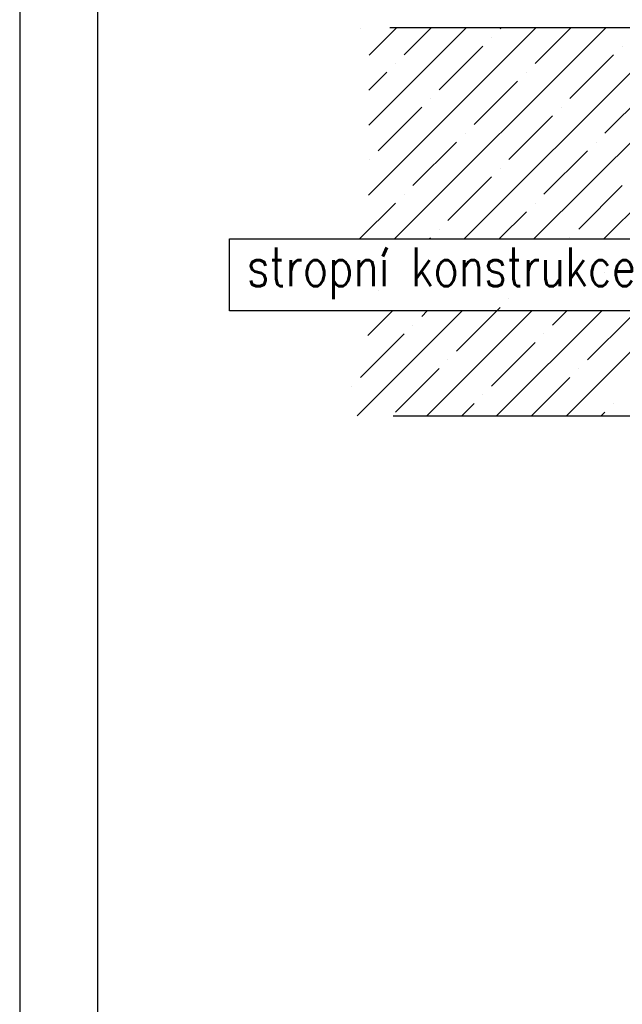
# Model space of a CAD drawing. Header units: millimetres. Extents: x -637441 to -130928, y -380379 to -53767.
# Tile 134 of 256: x -370166 to -368227, y -157315 to -154144. Entities that reach past the tile are written whole.
import ezdxf

# ---------------------------------------------------------------- set-up
doc = ezdxf.new("R2010")
doc.units = ezdxf.units.MM
doc.header["$LTSCALE"] = 10
for name, color, linetype, lineweight in [('CKFORMATY', 7, 'Continuous', 25), ('CKTEXTY_MALE', 7, 'Continuous', 25), ('MB-kreskowanie', 8, 'Continuous', 5)]:
    doc.layers.add(name, color=color, linetype=linetype, lineweight=lineweight)
doc.layers.add('SLABĚ', color=7, linetype='Continuous')
doc.layers.add('ZDIVO', color=6, linetype='Continuous')
doc.styles.get("Standard").update_dxf_attribs({"font": 'simplex.shx', "width": 0.8})

# ---------------------------------------------------------------- blocks, each defined once
blk = doc.blocks.new('FORM_a3')
for p, q in [((0, 29.7), (0, 0)), ((0.5, 29.2), (0.5, 0.5))]:
    blk.add_line(p, q)

msp = doc.modelspace()

# ---------------------------------------------------------------- linework, layer by layer
at = {"layer": 'CKTEXTY_MALE', "color": 7}
msp.add_lwpolyline([(-369491.598, -154850.409), (-367937.943, -154850.409), (-367937.943, -155081.342), (-369491.598, -155081.342)], close=True, dxfattribs=at)
at = {"layer": 'MB-kreskowanie', "color": 7, "linetype": 'ByBlock'}
for p, q in [((-369044.282, -154709.642), (-368504.256, -154169.616)), ((-369043.247, -154484.1), (-368728.762, -154169.616)), ((-369042.211, -154258.559), (-368953.269, -154169.616)), ((-368960.543, -154850.409), (-368279.75, -154169.616)), ((-368928.941, -154257.542), (-368841.016, -154169.616)), ((-368736.037, -154850.409), (-368055.243, -154169.616)), ((-368620.245, -154173.352), (-368616.509, -154169.616)), ((-368511.53, -154850.409), (-367830.737, -154169.616)), ((-368507.992, -154285.605), (-368392.003, -154169.616)), ((-369069.258, -154173.352), (-369069.258, -154173.352)), ((-368648.308, -154201.415), (-368648.308, -154201.415)), ((-368816.688, -154369.795), (-368676.371, -154229.478)), ((-368227.359, -154229.478), (-368227.359, -154229.478)), ((-368395.738, -154397.858), (-368255.422, -154257.542)), ((-368957.004, -154285.605), (-368957.004, -154285.605)), ((-369042.729, -154371.33), (-368985.068, -154313.668)), ((-368536.055, -154313.668), (-368536.055, -154313.668)), ((-368704.435, -154482.048), (-368564.118, -154341.731)), ((-368287.024, -154850.409), (-367775.896, -154339.281)), ((-368283.485, -154510.111), (-368143.169, -154369.795)), ((-369013.131, -154566.238), (-368872.814, -154425.921)), ((-368844.751, -154397.858), (-368844.751, -154397.858)), ((-368423.802, -154425.921), (-368423.802, -154425.921)), ((-368592.181, -154594.301), (-368451.865, -154453.985)), ((-368732.498, -154510.111), (-368732.498, -154510.111)), ((-368900.878, -154678.491), (-368760.561, -154538.175)), ((-368311.548, -154538.175), (-368311.548, -154538.175)), ((-368479.928, -154706.554), (-368339.612, -154566.238)), ((-369041.194, -154594.301), (-369041.194, -154594.301)), ((-368620.245, -154622.364), (-368620.245, -154622.364)), ((-368788.625, -154790.744), (-368648.308, -154650.428)), ((-368367.675, -154818.808), (-368227.359, -154678.491)), ((-368928.941, -154706.554), (-368928.941, -154706.554)), ((-369072.796, -154850.409), (-368957.004, -154734.618)), ((-368507.992, -154734.618), (-368507.992, -154734.618)), ((-368623.783, -154850.409), (-368536.055, -154762.681)), ((-368816.688, -154818.808), (-368816.688, -154818.808)), ((-368848.29, -154850.409), (-368844.751, -154846.871)), ((-368395.738, -154846.871), (-368395.738, -154846.871)), ((-368704.435, -154931.061), (-368704.435, -154931.061)), ((-368283.485, -154959.124), (-368283.485, -154959.124)), ((-369013.131, -155015.251), (-369013.131, -155015.251)), ((-368592.181, -155043.314), (-368592.181, -155043.314)), ((-369080.74, -155419.619), (-368742.463, -155081.342)), ((-369046.352, -155160.725), (-368966.969, -155081.342)), ((-368872.814, -155099.441), (-368854.716, -155081.342)), ((-368856.234, -155419.619), (-368517.956, -155081.342)), ((-368760.561, -155211.694), (-368620.245, -155071.377)), ((-368631.727, -155419.619), (-368293.45, -155081.342)), ((-368451.865, -155127.504), (-368405.703, -155081.342)), ((-368407.221, -155419.619), (-368068.943, -155081.342)), ((-368339.612, -155239.757), (-368199.295, -155099.441)), ((-368900.878, -155127.504), (-368900.878, -155127.504)), ((-369069.258, -155295.884), (-368928.941, -155155.567)), ((-368648.308, -155323.947), (-368507.992, -155183.63)), ((-368479.928, -155155.567), (-368479.928, -155155.567)), ((-368788.625, -155239.757), (-368788.625, -155239.757)), ((-368957.004, -155408.137), (-368816.688, -155267.82)), ((-368367.675, -155267.82), (-368367.675, -155267.82)), ((-368519.474, -155419.619), (-368395.738, -155295.884)), ((-369097.321, -155323.947), (-369097.321, -155323.947)), ((-368676.371, -155352.01), (-368676.371, -155352.01)), ((-368743.98, -155419.619), (-368704.435, -155380.074)), ((-368294.968, -155419.619), (-368283.485, -155408.137)), ((-368255.422, -155380.074), (-368255.422, -155380.074))]:
    msp.add_line(p, q, dxfattribs=at)
at = {"layer": 'SLABĚ'}
msp.add_line((-368975.826, -154169.62), (-367775.897, -154169.62), dxfattribs=at)
at = {"layer": 'ZDIVO'}
msp.add_line((-368964.859, -155419.62), (-367775.897, -155419.62), dxfattribs=at)

# ---------------------------------------------------------------- block references
at = {"layer": 'CKFORMATY', "xscale": 500, "yscale": 500, "zscale": 500}
msp.add_blockref('FORM_a3', (-370166.389, -160593.794), dxfattribs=at)

# ---------------------------------------------------------------- texts
at = {"layer": 'CKTEXTY_MALE', "color": 7, "width": 0.8}
msp.add_text('stropní konstrukce', height=125, dxfattribs=at).set_placement((-369434.992, -155002.399))

doc.saveas('drawing.dxf')
